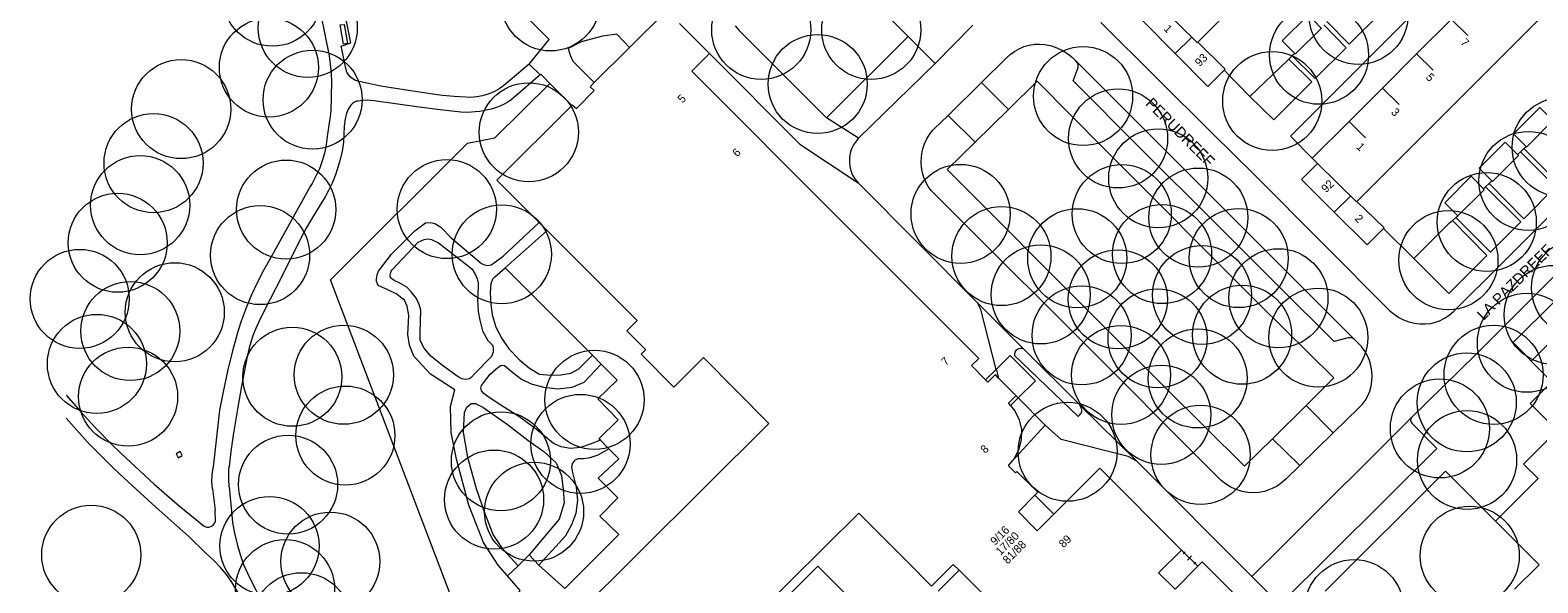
# Model space of a CAD drawing. Header units: metres. Extents: x 134994 to 136506, y 457393 to 459006.
# Tile 109 of 171: x 134995 to 135190, y 458792 to 458864. Entities that reach past the tile are written whole.
import ezdxf
from ezdxf.enums import TextEntityAlignment as Align

# ---------------------------------------------------------------- set-up
doc = ezdxf.new("R2010")
doc.units = ezdxf.units.M
for name, color, linetype, lineweight in [('B-WE-GR-BOOM-S', 250, 'Continuous', 13), ('B-WE-KG_BEBOUWING', 251, 'Continuous', 20), ('B-WE-KG_BEBOUWING TUSSENMUUR', 251, 'Continuous', 5), ('B-WE-KG_HUISNR', 251, 'Continuous', 5), ('B-WE-KG_ONDERGROND_REST', 251, 'Continuous', 5), ('B-WE-KG_STRAATNAAM', 251, 'Continuous', 5)]:
    doc.layers.add(name, color=color, linetype=linetype, lineweight=lineweight)
doc.styles.add('Styledgn000', font='dgn000.shx')

# ---------------------------------------------------------------- blocks, each defined once
blk = doc.blocks.new('SGR-BOOM_02')
blk.add_circle((0, 0), 6.4)

msp = doc.modelspace()

# ---------------------------------------------------------------- linework, layer by layer
at = {"layer": 'B-WE-KG_BEBOUWING', "flags": 128}
for points in [[(135177.57, 458893.35), (135177.43, 458893.21), (135172.97, 458888.77), (135168.45, 458884.27), (135165.23, 458881.07), (135164.06, 458879.9), (135159.58, 458875.4), (135155.09, 458870.91), (135150.79, 458866.61), (135146.19, 458862), (135149.71, 458858.48), (135149.6, 458858.37), (135147.49, 458856.27), (135143.27, 458860.52), (135139.04, 458864.77), (135141.16, 458866.83), (135140.46, 458867.59), (135145.14, 458872.26), (135149.45, 458876.56), (135153.95, 458881.04), (135158.44, 458885.53), (135162.83, 458889.91), (135167.34, 458894.4), (135171.92, 458898.98)], [(135198.08, 458872.8), (135197.94, 458872.66), (135193.5, 458868.21), (135189.11, 458863.81), (135184.62, 458859.31), (135180.13, 458854.81), (135175.71, 458850.39), (135171.39, 458846.06), (135166.74, 458841.41), (135170.24, 458837.98), (135170.18, 458837.92), (135168.05, 458835.78), (135163.81, 458840.01), (135159.57, 458844.24), (135161.65, 458846.31), (135160.97, 458846.98), (135165.73, 458851.73), (135169.13, 458855.12), (135170.05, 458856.05), (135174.45, 458860.47), (135178.94, 458864.97), (135183.42, 458869.48), (135187.82, 458873.89), (135192.4, 458878.47)], [(135158.71, 458860.54), (135157.08, 458862.17), (135160.49, 458865.51), (135162.08, 458863.86), (135162.16, 458863.79), (135158.78, 458860.47)], [(135188.58, 458848.49), (135186.97, 458850.16), (135190.37, 458853.54), (135191.99, 458851.91), (135192.05, 458851.86), (135188.65, 458848.43)], [(135184.16, 458844.08), (135184.23, 458844), (135187.6, 458847.36), (135187.5, 458847.45), (135185.9, 458849.07), (135182.54, 458845.7)], [(135179.75, 458839.54), (135183.17, 458842.92), (135183.08, 458843.01), (135181.49, 458844.68), (135178.07, 458841.22)]]:
    msp.add_lwpolyline(points, close=True, dxfattribs=at)
for points in [[(135065.68, 458787.75), (135090.74, 458812.72), (135082.3, 458821.21), (135078.5, 458817.41), (135074.25, 458821.66), (135074.85, 458822.25), (135074.84, 458822.26), (135072.42, 458824.68), (135073.75, 458826.01), (135065.75, 458834.02), (135062.13, 458837.64), (135061.08, 458838.69), (135060.3, 458839.47), (135055.63, 458844.15), (135065.29, 458853.82), (135065.37, 458853.9), (135065.89, 458853.42), (135068.19, 458855.72), (135067.66, 458856.22), (135068.21, 458856.77), (135072.76, 458861.29), (135077.56, 458866.06)], [(135079.2, 458864.41), (135083.09, 458860.51), (135080.8, 458858.22), (135085.28, 458853.74), (135095.45, 458843.56), (135117.89, 458821.11), (135116.93, 458820.18), (135118.76, 458818.33), (135120.14, 458819.7), (135121.92, 458821.48), (135125.21, 458818.21), (135122.99, 458816.01), (135122, 458815.02), (135121.76, 458815.3), (135121.77, 458815.36), (135122.67, 458816.26), (135122.71, 458816.29), (135120.45, 458818.55), (135120.11, 458818.89), (135120.01, 458818.99), (135119.06, 458818.04), (135118.76, 458818.33)], [(135187.09, 458791.27), (135190.26, 458794.44), (135184.64, 458800.09), (135190.14, 458805.59), (135188.27, 458807.46), (135189.95, 458809.14), (135192.6, 458811.79), (135189.11, 458815.29), (135191.91, 458818.09), (135189.25, 458820.77), (135191.44, 458822.97)], [(135122, 458815.02), (135122.53, 458814.35), (135123.1, 458813.16), (135123.39, 458811.91), (135123.36, 458810.63), (135123.06, 458809.39), (135122.5, 458808.24), (135121.74, 458807.31), (135121.7, 458807.27), (135121.73, 458807.24), (135122.59, 458806.37), (135122.63, 458806.32), (135122.81, 458806.49), (135125.37, 458803.96), (135125.51, 458803.82), (135125.13, 458803.43), (135123.03, 458801.3), (135125.44, 458798.84), (135127.57, 458800.97), (135133.52, 458806.92), (135144.07, 458796.35), (135141.1, 458793.38), (135143.24, 458791.29), (135146.17, 458794.25), (135146.72, 458794.81), (135157.9, 458783.67)], [(135125.13, 458803.43), (135127.57, 458800.97)], [(135155.27, 458753.73), (135115.33, 458793.73), (135114.59, 458794.47), (135111.79, 458791.67), (135108.66, 458794.81), (135104.4, 458799.07), (135102.38, 458801.1), (135093.52, 458792.33), (135087, 458785.8)]]:
    msp.add_lwpolyline(points, dxfattribs=at)
at = {"layer": 'B-WE-KG_BEBOUWING TUSSENMUUR'}
for p, q in [((135178.93, 458864.98), (135181.06, 458862.86)), ((135143.27, 458860.52), (135145.39, 458862.64)), ((135174.44, 458860.48), (135176.57, 458858.36)), ((135170.05, 458856.05), (135172.18, 458853.93)), ((135165.73, 458851.73), (135167.85, 458849.61)), ((135163.81, 458840.01), (135165.89, 458842.1))]:
    msp.add_line(p, q, dxfattribs=at)
at = {"layer": 'B-WE-KG_BEBOUWING TUSSENMUUR', "flags": 128}
for points in [[(135146.12, 458861.92), (135141.16, 458866.83)], [(135146.19, 458862), (135146.12, 458861.92)], [(135166.66, 458841.33), (135161.65, 458846.31)], [(135166.74, 458841.41), (135166.66, 458841.33)]]:
    msp.add_lwpolyline(points, dxfattribs=at)
at = {"layer": 'B-WE-KG_ONDERGROND_REST'}
for p, q in [((135108.74, 458862.7), (135098.21, 458852.22)), ((135108.74, 458862.7), (135112.24, 458859.23)), ((135112.24, 458859.23), (135117.13, 458864.17)), ((135158.71, 458860.54), (135158.36, 458860.21)), ((135061.21, 458857.75), (135059.8, 458859.16)), ((135102.35, 458849.57), (135112.24, 458859.23)), ((135130.39, 458859.62), (135166.45, 458823.51)), ((135157.76, 458859.63), (135152.88, 458854.98)), ((135157.95, 458859.81), (135157.76, 458859.63)), ((135158.36, 458860.21), (135157.95, 458859.81)), ((135113.92, 458852.53), (135118.24, 458856.77)), ((135118.24, 458856.77), (135121.7, 458853.3)), ((135149.6, 458858.37), (135152.88, 458854.98)), ((135117.42, 458849.07), (135121.7, 458853.3)), ((135102.35, 458849.57), (135098.21, 458852.22)), ((135117.42, 458849.07), (135113.92, 458852.53)), ((135187.5, 458847.45), (135187.88, 458847.82)), ((135187.88, 458847.82), (135188.31, 458848.23)), ((135188.31, 458848.23), (135188.58, 458848.49)), ((135102.3, 458843.82), (135117.59, 458828.43)), ((135183.08, 458843.01), (135183.35, 458843.27)), ((135183.35, 458843.27), (135183.8, 458843.72)), ((135183.8, 458843.72), (135184.16, 458844.08)), ((135179.08, 458838.95), (135179.51, 458839.33)), ((135179.51, 458839.33), (135179.75, 458839.54)), ((135170.18, 458837.92), (135174.08, 458834.02)), ((135123.84, 458822.19), (135117.59, 458828.43)), ((135138.3, 458807.83), (135130.95, 458815.05)), ((135155.82, 458810.73), (135160.17, 458815.02)), ((135163.65, 458811.48), (135160.17, 458815.02)), ((135000, 458813.37), (135002.75, 458810.28)), ((135126.45, 458812.49), (135121.74, 458807.31)), ((135126.45, 458812.49), (135128.53, 458810.62)), ((135006.1, 458806.94), (135002.75, 458810.28)), ((135155.82, 458810.73), (135159.35, 458807.26)), ((135159.35, 458807.26), (135163.65, 458811.48)), ((135153.17, 458792.92), (135138.3, 458807.83)), ((135178.18, 458806.53), (135162.62, 458791.03)), ((135018.89, 458804.26), (135019.24, 458801.51)), ((135021.05, 458804.53), (135021.32, 458801.34)), ((135019.29, 458800.05), (135019.24, 458801.51)), ((135018.03, 458795.95), (135015.81, 458798.1)), ((135144.07, 458796.35), (135146.17, 458794.25)), ((135056.99, 458793.01), (135058.38, 458794.32)), ((135058.38, 458794.32), (135059.78, 458795.72)), ((135061.04, 458794.37), (135059.78, 458795.72)), ((135144.29, 458795.86), (135144.56, 458796.13)), ((135144.42, 458796), (135145.79, 458794.63)), ((135144.83, 458795.04), (135145.38, 458795.59)), ((135145.65, 458794.5), (135145.92, 458794.77)), ((135112.64, 458791.05), (135115.33, 458793.73))]:
    msp.add_line(p, q, dxfattribs=at)
at = {"layer": 'B-WE-KG_ONDERGROND_REST', "flags": 128}
for points in [[(135059.8, 458859.16), (135062.38, 458862.35), (135032.81, 458891.82), (135032.79, 458897.77), (135035.3, 458900.51), (135036.28, 458901.75), (135037.2, 458903.04), (135038.05, 458904.38), (135038.84, 458905.76), (135039.29, 458906.64), (135039.54, 458907.31), (135039.87, 458908.29), (135040.13, 458909.28), (135040.3, 458910.3), (135040.4, 458911.33), (135040.42, 458912.36), (135040.37, 458913.19), (135040.32, 458914.21), (135040.22, 458915.17), (135040.04, 458916.12), (135039.77, 458917.05), (135039.43, 458917.96), (135039.11, 458918.66)], [(135192.4, 458878.47), (135189.55, 458881.24), (135158.15, 458849.83), (135160.97, 458846.98)], [(135108.74, 458862.7), (135096.68, 458874.77)], [(135059.8, 458859.16), (135056.53, 458856.37), (135055.89, 458855.93), (135055.22, 458855.57), (135054.51, 458855.27), (135053.77, 458855.05), (135053.02, 458854.91), (135052.25, 458854.85), (135051.6, 458854.86), (135050.09, 458854.96), (135048.6, 458855.1), (135047.6, 458855.22), (135045.05, 458855.59), (135042.51, 458855.98), (135040.65, 458856.31), (135038.23, 458856.8), (135037.66, 458856.94), (135037.29, 458857.09), (135037.09, 458857.2), (135036.87, 458857.35), (135036.64, 458857.56), (135036.42, 458857.84), (135036.26, 458858.12), (135036.1, 458858.59), (135035.71, 458860.47), (135035.52, 458861.49), (135036.74, 458861.9), (135035.36, 458868.84)], [(135166.89, 458868.66), (135169.81, 458865.77), (135165.75, 458861.71), (135162.86, 458864.65)], [(135032.37, 458868.11), (135033.95, 458860.23), (135034.18, 458858.41), (135034.26, 458857.08), (135034.22, 458854.78), (135034.16, 458853.2), (135034.12, 458852.68), (135033.71, 458849.78), (135033.57, 458848.71), (135033.35, 458847.66), (135033.06, 458846.63), (135032.69, 458845.62), (135032.25, 458844.65), (135031.74, 458843.7), (135031.52, 458843.34), (135026.43, 458834.14), (135025.52, 458832.58), (135024.68, 458830.97), (135023.92, 458829.32), (135023.23, 458827.65), (135022.61, 458825.94), (135022.22, 458824.72), (135021.49, 458822.1), (135020.83, 458819.46), (135020.26, 458816.81), (135019.81, 458814.42), (135019.02, 458807.46), (135018.86, 458806.36), (135018.85, 458806.23)], [(135133.66, 458864.51), (135148.04, 458850.21), (135153.55, 458844.8), (135170.98, 458827.28), (135171.53, 458826.82), (135172.13, 458826.42), (135172.77, 458826.08), (135173.44, 458825.82), (135173.47, 458825.82), (135174.16, 458825.65), (135174.86, 458825.57), (135175.57, 458825.57), (135176.27, 458825.64), (135176.75, 458825.74), (135177.42, 458825.99), (135178.05, 458826.32), (135178.65, 458826.72), (135179.19, 458827.17), (135185.49, 458833.42), (135199.52, 458847.42)], [(135035.83, 458861.73), (135035.39, 458864.21), (135035.89, 458864.29), (135036.32, 458861.82), (135035.83, 458861.73)], [(135072.76, 458861.29), (135071.12, 458863), (135069.28, 458862.77), (135066.5, 458862.05), (135064.82, 458861.15), (135065.11, 458860.32), (135065.45, 458859.52), (135068.21, 458856.77)], [(135086.43, 458864.09), (135086.93, 458863.49), (135087.48, 458862.95), (135098.21, 458852.22)], [(135162.45, 458864.23), (135165.33, 458861.25), (135161.35, 458857.27), (135158.36, 458860.21)], [(135083.09, 458860.51), (135094.78, 458848.81), (135102.3, 458843.82)], [(135118.24, 458856.77), (135121.43, 458859.93), (135121.93, 458860.4), (135122.49, 458860.8), (135123.09, 458861.14), (135123.72, 458861.41), (135124.38, 458861.6), (135125.06, 458861.71), (135125.74, 458861.74), (135126.43, 458861.69), (135127.1, 458861.57), (135127.27, 458861.52), (135127.95, 458861.27), (135128.6, 458860.95), (135128.77, 458860.85), (135129.39, 458860.47), (135129.97, 458860.02), (135130.26, 458859.76), (135130.39, 458859.62)], [(135166.45, 458823.51), (135166.4, 458823.56), (135166.17, 458823.71), (135165.9, 458823.78), (135165.62, 458823.78), (135163.81, 458823.28), (135156.54, 458830.49), (135148.34, 458838.72), (135138.82, 458848.2), (135130.06, 458857.01), (135130.73, 458858.71), (135130.74, 458858.75), (135130.73, 458859.04), (135130.64, 458859.31), (135130.39, 458859.62)], [(135157.95, 458859.81), (135160.89, 458856.84), (135155.99, 458851.96), (135152.88, 458854.98)], [(135061.21, 458857.75), (135057.74, 458854.77), (135057.47, 458854.55), (135057.03, 458854.24), (135056.56, 458853.98), (135056, 458853.71), (135055.58, 458853.54), (135054.92, 458853.33), (135054.25, 458853.18), (135053.43, 458853.04), (135052.82, 458852.97), (135052.36, 458852.93), (135051.67, 458852.91), (135050.98, 458852.96), (135048.29, 458853.26), (135045.6, 458853.6), (135039.77, 458854.4), (135039.24, 458854.45), (135038.85, 458854.47), (135038.25, 458854.45), (135037.66, 458854.38), (135037.5, 458854.34), (135037.22, 458854.23), (135037.03, 458854.1), (135036.78, 458853.87), (135036.57, 458853.59), (135036.43, 458853.34), (135036.25, 458852.91), (135036.15, 458852.59), (135036.04, 458852.09), (135035.9, 458851.12), (135035.79, 458849.07), (135035.73, 458848.46), (135035.63, 458847.85), (135035.3, 458846.53), (135035.01, 458845.55), (135034.77, 458844.83), (135034.34, 458843.76), (135033.84, 458842.72), (135033.43, 458841.98), (135032.68, 458840.73), (135031.53, 458838.88), (135030.98, 458837.94), (135030.46, 458836.98), (135027.79, 458831.62), (135025.61, 458827.34), (135024.84, 458825.77), (135024.48, 458824.97), (135024.15, 458824.16), (135023.82, 458823.21), (135023.62, 458822.48), (135023.36, 458821.38), (135022.62, 458817.54), (135022.14, 458814.82), (135021.56, 458811.19), (135021.24, 458809.08), (135021.02, 458807.16)], [(135055.2, 458775.96), (135034.12, 458831.29), (135051.82, 458848.94), (135055.36, 458849.63), (135062.47, 458856.66)], [(135062.47, 458856.66), (135061.32, 458857.83), (135061.21, 458857.75)], [(135062.47, 458856.66), (135065.29, 458853.82)], [(135160.17, 458815.02), (135163.74, 458818.59), (135154.05, 458828.17), (135133.98, 458848.29), (135125.42, 458856.94), (135121.7, 458853.3)], [(135227.13, 458855.18), (135225.47, 458856.8), (135224.99, 458857.2), (135224.47, 458857.53), (135223.9, 458857.8), (135223.72, 458857.87), (135223.1, 458858.11), (135222.45, 458858.27), (135221.79, 458858.36), (135221.12, 458858.36), (135220.46, 458858.29), (135219.8, 458858.13), (135219.13, 458857.91), (135218.49, 458857.61), (135217.88, 458857.24), (135217.33, 458856.8), (135217.05, 458856.54), (135182.05, 458821.59), (135173.79, 458813.47)], [(135159.35, 458807.26), (135157.54, 458805.5), (135157, 458805.03), (135156.41, 458804.62), (135155.78, 458804.28), (135155.12, 458804.02), (135154.79, 458803.91), (135154.08, 458803.8), (135153.35, 458803.76), (135152.63, 458803.8), (135151.92, 458803.92), (135151.65, 458803.98), (135150.99, 458804.22), (135150.36, 458804.53), (135149.76, 458804.91), (135149.21, 458805.35), (135148.91, 458805.64), (135143.33, 458811.19), (135135.5, 458819.09), (135112.19, 458842.36), (135111.74, 458842.82), (135111.35, 458843.33), (135111.03, 458843.89), (135110.78, 458844.48), (135110.61, 458845.08), (135110.48, 458845.77), (135110.43, 458846.47), (135110.46, 458847.17), (135110.57, 458847.86), (135110.65, 458848.2), (135110.87, 458848.86), (135111.17, 458849.48), (135111.53, 458850.07), (135111.96, 458850.61), (135112.12, 458850.78), (135113.92, 458852.53)], [(135188.31, 458848.23), (135192.83, 458843.7), (135196.77, 458847.65), (135192.25, 458852.17)], [(135102.35, 458849.57), (135102.02, 458849.19), (135101.7, 458848.71), (135101.45, 458848.18), (135101.28, 458847.63), (135101.18, 458847.06), (135101.16, 458846.48), (135101.22, 458845.91), (135101.36, 458845.35), (135101.58, 458844.81), (135101.87, 458844.31)], [(135155.82, 458810.73), (135152.23, 458807.17), (135142, 458817.31), (135132.83, 458826.46), (135113.79, 458845.51), (135117.42, 458849.07)], [(135183.8, 458843.72), (135188.3, 458839.17), (135192.37, 458843.27), (135187.88, 458847.82)], [(135101.87, 458844.31), (135102.07, 458844.05), (135102.3, 458843.82)], [(135179.51, 458839.33), (135183.98, 458834.84), (135187.91, 458838.75), (135183.35, 458843.27)], [(135205.64, 458837.29), (135203.35, 458839.49), (135186.93, 458823.18), (135188.39, 458821.69), (135189.25, 458820.77)], [(135056.99, 458793.01), (135055.79, 458794.39), (135053.9, 458797.33), (135052.02, 458802.16), (135050.41, 458808.1), (135049.71, 458811.53), (135049.64, 458814.89), (135050.2, 458817.05), (135047.05, 458819.08), (135044.89, 458821.39), (135044.35, 458822.82), (135044.12, 458824.19), (135044.26, 458826.64), (135044.04, 458827.88), (135043.7, 458828.66), (135042.62, 458829.45), (135041.53, 458829.99), (135040.27, 458830.55), (135040.09, 458831.04), (135040.06, 458831.39), (135040.16, 458831.92), (135040.34, 458832.37), (135042.02, 458834.59), (135045.02, 458837.59), (135046.42, 458838.64), (135047.08, 458838.7), (135047.61, 458838.57), (135048.38, 458838.09), (135049.71, 458836.69), (135053.62, 458833.4), (135054.04, 458833.19), (135054.45, 458833.11), (135054.89, 458833.21), (135055.16, 458833.4), (135056.42, 458834.31), (135061.08, 458838.69)], [(135056.7, 458832.83), (135062.13, 458837.64)], [(135179.08, 458838.95), (135183.52, 458834.42), (135178.62, 458829.5), (135174.08, 458834.02)], [(135174.08, 458834.02), (135178.7, 458838.62), (135179.08, 458838.95)], [(135053.2, 458830.34), (135053.14, 458828.73), (135053.2, 458827.19), (135053.42, 458826.07), (135053.76, 458824.67), (135054.46, 458823.41), (135055.09, 458822.78), (135055.16, 458822.36), (135055.16, 458821.94), (135054.95, 458821.38), (135052.79, 458819.15), (135052.3, 458818.66), (135052.08, 458818.47), (135051.54, 458818.38), (135051.08, 458818.47), (135050.64, 458818.75), (135048.59, 458820.19), (135047.05, 458821.45), (135046.21, 458822.43), (135045.72, 458823.41), (135045.72, 458824.46), (135045.79, 458827.33), (135045.58, 458828.1), (135045.23, 458828.87), (135044.54, 458829.71), (135043.98, 458830.34), (135043.07, 458830.83), (135042.37, 458831.17), (135041.88, 458831.52), (135041.83, 458831.81), (135041.88, 458832.08), (135041.96, 458832.37), (135042.09, 458832.57), (135045.45, 458836.14), (135046.21, 458836.49), (135046.71, 458836.57), (135047.19, 458836.49), (135048.1, 458836.07), (135051.74, 458833.2), (135052.37, 458832.71), (135052.79, 458832.08), (135053.07, 458831.39), (135053.2, 458830.9), (135053.2, 458830.34)], [(135055.09, 458826.47), (135054.88, 458828.08), (135054.81, 458829.62), (135054.88, 458830.81), (135055.1, 458831.39), (135055.37, 458831.65), (135056.7, 458832.83)], [(135067.96, 458821.52), (135056.7, 458832.83)], [(135120.14, 458819.7), (135118.13, 458827.43), (135117.95, 458827.88), (135117.7, 458828.29), (135117.59, 458828.43)], [(135055.09, 458826.47), (135055.51, 458825.16), (135056.28, 458823.69), (135057.19, 458822.36), (135058.59, 458820.89), (135059.85, 458819.84), (135061.11, 458819.08), (135062.57, 458818.93), (135063.9, 458819.01), (135065.16, 458819.22), (135066.21, 458819.77), (135067.96, 458821.52)], [(135163.65, 458811.48), (135166.99, 458814.72), (135167.44, 458815.2), (135167.83, 458815.72), (135168.15, 458816.29), (135168.41, 458816.9), (135168.59, 458817.53), (135168.68, 458818.18), (135168.7, 458818.83), (135168.64, 458819.48), (135168.54, 458820.18), (135168.36, 458820.83), (135168.1, 458821.45), (135167.77, 458822.03), (135167.38, 458822.57), (135167.35, 458822.61), (135166.45, 458823.51)], [(135069.11, 458820.37), (135067.96, 458821.52)], [(135123.84, 458822.19), (135123.72, 458822.3), (135123.5, 458822.39), (135123.27, 458822.4), (135123.04, 458822.34), (135122.88, 458822.28), (135122.68, 458822.14), (135122.55, 458821.94), (135122.48, 458821.71), (135122.5, 458821.47), (135130.7, 458813.61)], [(135123.84, 458822.19), (135130.83, 458815.2), (135130.95, 458815.05)], [(135069, 458810.54), (135067.68, 458810.05), (135066.43, 458809.61), (135065.15, 458809.48), (135063.95, 458809.68), (135062.95, 458810.13), (135060.68, 458811.98), (135058.45, 458813.62), (135055.79, 458815.3), (135054.32, 458816.28), (135053.95, 458816.57), (135053.63, 458816.91), (135053.56, 458817.28), (135053.63, 458817.61), (135053.9, 458817.96), (135054.74, 458819.08), (135055.79, 458819.98), (135056.14, 458820.19), (135056.39, 458820.25), (135056.63, 458820.19), (135057.68, 458819.28), (135058.8, 458818.45), (135060.06, 458817.82), (135061.67, 458817.4), (135063.55, 458817.19), (135065.37, 458817.4), (135066.91, 458818.03), (135069.11, 458820.37)], [(135069, 458810.54), (135068.8, 458810.74), (135071.31, 458813.19), (135068.66, 458815.91), (135071.17, 458818.29), (135069.11, 458820.37)], [(135120.17, 458819.61), (135120.14, 458819.7)], [(135120.17, 458819.61), (135120.45, 458818.55)], [(135000, 458816.36), (135001.86, 458814.23), (135003.78, 458812.15), (135005.75, 458810.12), (135007.07, 458808.84)], [(135122.71, 458816.29), (135122.99, 458816.01)], [(135122.99, 458816.01), (135126.45, 458812.49)], [(135058.38, 458794.32), (135056.42, 458796.41), (135055.16, 458798.37), (135054.11, 458801.03), (135052.99, 458804.25), (135051.88, 458808.3), (135051.32, 458811.59), (135051.46, 458814.11), (135051.74, 458814.81), (135052.3, 458815.3), (135052.86, 458815.3), (135053.83, 458814.81), (135057.12, 458812.5), (135059.64, 458810.54), (135061.67, 458809.07), (135063.27, 458807.6), (135063.97, 458806), (135064.18, 458804.18), (135064.32, 458802.43), (135063.69, 458800.33), (135059.78, 458795.72)], [(135130.7, 458813.61), (135130.9, 458813.76), (135131.08, 458813.99), (135131.2, 458814.27), (135131.18, 458814.43), (135131.1, 458814.76), (135130.95, 458815.05)], [(135173.79, 458813.47), (135173.7, 458813.28), (135173.67, 458813.07), (135173.72, 458812.86), (135173.85, 458812.69), (135177.05, 458809.48), (135156.78, 458789.3), (135153.17, 458792.92)], [(135173.79, 458813.47), (135157.08, 458796.8), (135153.17, 458792.92)], [(135070.09, 458809.44), (135069, 458810.54)], [(135138.3, 458807.83), (135137.76, 458808.15), (135137.18, 458808.42), (135128.53, 458810.62)], [(135007.07, 458808.84), (135011.36, 458804.88), (135014.57, 458802.05), (135017.81, 458799.42)], [(135014.17, 458808.78), (135014.45, 458808.27), (135014.98, 458808.56), (135014.7, 458809.07), (135014.17, 458808.78)], [(135061.04, 458794.37), (135064.39, 458791.36), (135071.38, 458798.36), (135068.94, 458800.74), (135071.24, 458803.11), (135068.73, 458805.63), (135071.38, 458808.15), (135070.09, 458809.44)], [(135061.04, 458794.37), (135064.53, 458798.23), (135065.3, 458799.63), (135065.86, 458801.1), (135066.07, 458802.78), (135065.93, 458804.46), (135065.44, 458806.35), (135065.3, 458807.04), (135065.4, 458807.49), (135065.58, 458807.74), (135065.8, 458808), (135066.14, 458808.16), (135066.84, 458808.16), (135067.68, 458808.3), (135068.73, 458808.65), (135070.09, 458809.44)], [(135015.81, 458798.1), (135011.58, 458801.88), (135007.48, 458805.64), (135006.1, 458806.94)], [(135018.89, 458804.26), (135018.82, 458805.15), (135018.83, 458806.04), (135018.85, 458806.23)], [(135021.05, 458804.53), (135020.98, 458805.55), (135020.98, 458806.59), (135021.02, 458807.16)], [(135184.64, 458800.09), (135178.18, 458806.53)], [(135021.32, 458801.34), (135021.49, 458799.92), (135021.73, 458798.52), (135022.06, 458797.12), (135022.46, 458795.75), (135022.91, 458794.49)], [(135017.81, 458799.42), (135018.14, 458799.31), (135018.42, 458799.3), (135018.69, 458799.37), (135018.93, 458799.51), (135019.12, 458799.72), (135019.29, 458800.05)], [(135021.39, 458792.21), (135020.69, 458793.17), (135019.92, 458794.1), (135019.1, 458794.97), (135018.03, 458795.95)], [(135022.91, 458794.49), (135023.67, 458792.79), (135024.52, 458791.12), (135024.79, 458790.61)], [(135096.4, 458793.59), (135097.07, 458794.28), (135102.45, 458788.87), (135103.24, 458789.69), (135103.37, 458789.93)], [(135056.14, 458776.86), (135055.7, 458779.31), (135055.42, 458781.57), (135055.42, 458783.68), (135055.66, 458785.29), (135056.34, 458787.22), (135057.81, 458789.8), (135058.65, 458791.1), (135056.99, 458793.01)], [(135087.81, 458785), (135096.4, 458793.59)], [(135024.93, 458786.09), (135022.69, 458790.01), (135021.39, 458792.21)]]:
    msp.add_lwpolyline(points, dxfattribs=at)

# ---------------------------------------------------------------- block references
at = {"layer": 'B-WE-GR-BOOM-S'}
for p in [(135026.61, 458867.86), (135062.56, 458867.25), (135031.19, 458863.83), (135166.95, 458865.51), (135089.78, 458863.58), (135103.99, 458863.58), (135161.84, 458860.36), (135026.17, 458858.7), (135097.07, 458856.58), (135031.82, 458854.56), (135131.36, 458855.02), (135155.79, 458854.38), (135014.84, 458853.33), (135059.75, 458850.34), (135135.88, 458849.54), (135193.18, 458848.41), (135011.27, 458846.35), (135141.07, 458844.39), (135188.88, 458844.05), (135009.54, 458840.92), (135049.16, 458840.41), (135028.4, 458840.35), (135115.53, 458839.79), (135136.35, 458839.77), (135146.24, 458839.32), (135183.51, 458838.74), (135006.64, 458836.06), (135056.26, 458834.57), (135141.56, 458834.59), (135025.03, 458834.46), (135120.81, 458834.34), (135130.6, 458834.06), (135151.46, 458834.08), (135178.55, 458833.81), (135001.73, 458828.81), (135125.88, 458829.38), (135135.85, 458828.75), (135146.72, 458829.31), (135156.59, 458828.89), (135195.69, 458830.23), (135014.01, 458827.08), (135192.17, 458826.74), (135008.27, 458824.65), (135131.17, 458824.09), (135140.98, 458823.71), (135151.9, 458824.17), (135161.75, 458823.8), (135188.69, 458823.13), (135003.95, 458820.41), (135035.85, 458819), (135184.39, 458818.99), (135029.2, 458818.74), (135136.26, 458818.97), (135146.16, 458818.52), (135007.98, 458816.17), (135068.24, 458815.76), (135180.92, 458815.43), (135141.46, 458813.82), (135177.45, 458812.06), (135036.05, 458811.14), (135066.43, 458810.07), (135056.15, 458807.82), (135129.36, 458809.05), (135146.53, 458808.65), (135180.97, 458807.98), (135028.65, 458804.8), (135055.26, 458802.87), (135060.43, 458801.3), (135003.22, 458795.73), (135026.25, 458796.87), (135034.11, 458794.85), (135181.31, 458795.6), (135028.26, 458791.29), (135166.38, 458788.71), (135030.39, 458787.02)]:
    msp.add_blockref('SGR-BOOM_02', p, dxfattribs=at)

# ---------------------------------------------------------------- texts
at = {"layer": 'B-WE-KG_HUISNR', "linetype": 'Continuous', "style": 'Styledgn000'}
for s, height, rotation, p in [('1', 1.05, 314.2434, (135142.08, 458864.01)), ('7', 1.05, 315.0488, (135180.42, 458862.22)), ('93', 1.054, 44.8291, (135146.05, 458859.14)), ('5', 1.05, 315.0488, (135175.93, 458857.72)), ('3', 1.05, 315.0488, (135171.44, 458853.22)), ('1', 1.05, 315.0488, (135166.95, 458848.73)), ('92', 1.054, 45.1057, (135162.38, 458842.83))]:
    msp.add_text(s, height=height, rotation=rotation, dxfattribs=at).set_placement(p, align=Align.MIDDLE_LEFT)
for s, height, rotation, p in [('5', 1.05, 45.0162, (135079.78, 458854.96)), ('6', 1.05, 45.0244, (135086.85, 458848.01)), ('2', 1.05, 315.1301, (135167.28, 458838.92)), ('7', 1.05, 44.9023, (135113.82, 458821.02)), ('8', 1.05, 44.9023, (135118.9, 458809.68)), ('9/16', 1.054, 44.8942, (135121.56, 458799.2)), ('17/80', 1.054, 44.8942, (135122.82, 458798.44)), ('89', 1.054, 44.9023, (135129.58, 458798.04)), ('81/88', 1.054, 44.8942, (135123.73, 458797.33))]:
    msp.add_text(s, height=height, rotation=rotation, dxfattribs=at).set_placement(p, align=Align.MIDDLE_RIGHT)
at = {"layer": 'B-WE-KG_STRAATNAAM', "style": 'Styledgn000'}
for s, rotation, p in [('PERUDREEF', 314.9568, (135143.41, 458849.86)), ('LA PAZDREEF', 44.9523, (135187.62, 458830.47))]:
    msp.add_text(s, height=1.4, rotation=rotation, dxfattribs=at).set_placement(p, align=Align.CENTER)

doc.saveas('drawing.dxf')
